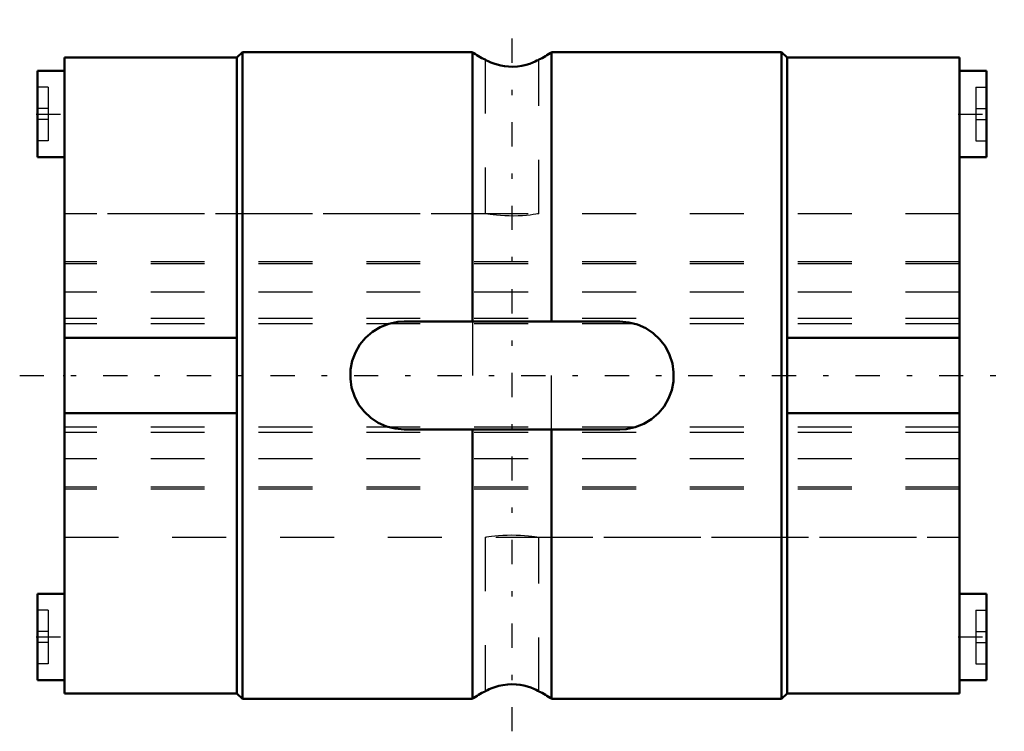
# Model space of a CAD drawing. Header units: millimetres. Extents: x -0.8 to 17.4, y -6.6 to 6.6.
import ezdxf

# ---------------------------------------------------------------- set-up
doc = ezdxf.new("R2010")
doc.units = ezdxf.units.MM
doc.linetypes.add('Center', pattern=[1.5, 0.45, -0.5, 0.05, -0.5])
doc.linetypes.add('Dashed', pattern=[2, 1, -1])
for name, color, linetype, lineweight in [('2d ConnectionPoints', 7, 'Continuous', 50), ('AM_0', 7, 'Continuous', 50), ('AM_7', 7, 'Center', 25), ('AM_9', 6, 'Dashed', 25)]:
    doc.layers.add(name, color=color, linetype=linetype, lineweight=lineweight)

# ---------------------------------------------------------------- blocks, each defined once
blk = doc.blocks.new('1_1LT6X_Cylindar_0_in_LT6X_16_6L_00__4')
at = {"layer": 'AM_0'}
for p, q in [((3.2, 5.9), (0, 5.9)), ((0, 5.9), (0, -5.9)), ((3.3, 6), (3.2, 5.9)), ((3.2, 5.9), (3.2, -5.9)), ((7.567, 6), (3.3, 6)), ((3.3, 6), (3.3, -6)), ((7.567, 1), (7.567, 6)), ((13.3, 6), (9.033, 6)), ((9.033, 6), (9.033, 1)), ((13.3, 6), (13.3, -6)), ((13.4, 5.9), (13.3, 6)), ((16.6, 5.9), (13.4, 5.9)), ((13.4, 5.9), (13.4, -5.9)), ((16.6, 5.9), (16.6, -5.9)), ((-0.5, 5.65), (-0.5, 4.05)), ((0, 5.65), (-0.5, 5.65)), ((17.1, 5.65), (16.6, 5.65)), ((17.1, 5.65), (17.1, 4.05)), ((-0.5, 4.05), (0, 4.05)), ((16.6, 4.05), (17.1, 4.05)), ((6.3, 1), (10.3, 1)), ((0, 0.7), (3.2, 0.7)), ((16.6, 0.7), (13.4, 0.7)), ((3.2, -0.7), (0, -0.7)), ((13.4, -0.7), (16.6, -0.7)), ((10.3, -1), (6.3, -1)), ((7.567, -6), (7.567, -1)), ((9.033, -1), (9.033, -6)), ((-0.5, -4.05), (-0.5, -5.65)), ((0, -4.05), (-0.5, -4.05)), ((17.1, -4.05), (16.6, -4.05)), ((17.1, -4.05), (17.1, -5.65)), ((-0.5, -5.65), (0, -5.65)), ((16.6, -5.65), (17.1, -5.65)), ((0, -5.9), (3.2, -5.9)), ((3.2, -5.9), (3.3, -6)), ((3.3, -6), (7.567, -6)), ((9.033, -6), (13.3, -6)), ((13.3, -6), (13.4, -5.9)), ((13.4, -5.9), (16.6, -5.9))]:
    blk.add_line(p, q, dxfattribs=at)
for points in [[(8.8, 5.859), (8.798, 5.858), (8.785, 5.851), (8.763, 5.84), (8.73, 5.824), (8.685, 5.804), (8.629, 5.784), (8.56, 5.763), (8.48, 5.745), (8.399, 5.733), (8.312, 5.728), (8.236, 5.73), (8.16, 5.738), (8.09, 5.751), (8.024, 5.767), (7.962, 5.787), (7.907, 5.808), (7.86, 5.829), (7.825, 5.846), (7.806, 5.856), (7.8, 5.859)], [(6.3, -1), (6.133, -0.986), (5.972, -0.945), (5.819, -0.877), (5.68, -0.785), (5.558, -0.67), (5.456, -0.536), (5.378, -0.386), (5.326, -0.225), (5.302, -0.059), (5.306, 0.109), (5.338, 0.272), (5.396, 0.428), (5.48, 0.572), (5.586, 0.7), (5.714, 0.81), (5.858, 0.897), (6.016, 0.959), (6.182, 0.993), (6.3, 1)], [(10.3, 1), (10.467, 0.986), (10.628, 0.945), (10.781, 0.877), (10.92, 0.785), (11.042, 0.67), (11.144, 0.536), (11.222, 0.386), (11.274, 0.225), (11.298, 0.059), (11.294, -0.109), (11.262, -0.272), (11.204, -0.428), (11.12, -0.572), (11.014, -0.7), (10.886, -0.81), (10.742, -0.897), (10.584, -0.959), (10.418, -0.993), (10.3, -1)], [(7.8, -5.859), (7.804, -5.857), (7.818, -5.85), (7.843, -5.837), (7.878, -5.82), (7.924, -5.801), (7.984, -5.779), (8.055, -5.759), (8.133, -5.742), (8.22, -5.731), (8.299, -5.728), (8.38, -5.731), (8.452, -5.74), (8.522, -5.753), (8.588, -5.771), (8.648, -5.79), (8.703, -5.812), (8.748, -5.832), (8.779, -5.848), (8.797, -5.857), (8.8, -5.859)]]:
    blk.add_lwpolyline(points, dxfattribs=at)
for centre, start, end in [((8.3, 6.95), 232.3415, 245.4283), ((8.3, 6.95), 294.5467, 307.6585), ((8.3, -6.95), 114.5493, 127.6585), ((8.3, -6.95), 52.3415, 65.447)]:
    blk.add_arc(centre, 1.2, start, end, dxfattribs=at)
at = {"layer": 'AM_7'}
for p, q in [((8.3, -6.6), (8.3, 6.6)), ((-0.525, 4.85), (0.025, 4.85)), ((16.575, 4.85), (17.125, 4.85)), ((-0.83, 0), (17.43, 0)), ((-0.525, -4.85), (0.025, -4.85)), ((16.575, -4.85), (17.125, -4.85))]:
    blk.add_line(p, q, dxfattribs=at)
at = {"layer": 'AM_9'}
for p, q in [((7.8, 5.859), (7.8, 3)), ((8.8, 3), (8.8, 5.858)), ((7.944, 5.793), (7.952, 5.791)), ((-0.3, 5.35), (-0.5, 5.35)), ((-0.3, 5.35), (-0.3, 4.35)), ((16.9, 5.35), (17.1, 5.35)), ((16.9, 5.35), (16.9, 4.35)), ((-0.3, 4.95), (-0.5, 4.95)), ((16.9, 4.95), (17.1, 4.95)), ((-0.3, 4.75), (-0.5, 4.75)), ((16.9, 4.75), (17.1, 4.75)), ((-0.3, 4.35), (-0.5, 4.35)), ((16.9, 4.35), (17.1, 4.35)), ((7.801, 3), (0, 3)), ((16.6, 3), (8.8, 3)), ((16.6, 2.11), (0, 2.11)), ((16.6, 2.07), (0, 2.07)), ((16.6, 1.546), (0, 1.546)), ((16.6, 1.055), (0, 1.055)), ((16.6, 0.956), (0, 0.956)), ((7.567, 1), (7.567, -1)), ((9.033, -1), (9.033, 1)), ((16.6, -0.956), (0, -0.956)), ((16.6, -1.055), (0, -1.055)), ((16.6, -1.546), (0, -1.546)), ((16.6, -2.07), (0, -2.07)), ((16.6, -2.11), (0, -2.11)), ((0, -3), (7.801, -3)), ((7.8, -3), (7.8, -5.858)), ((8.8, -5.858), (8.8, -3)), ((8.8, -3), (16.6, -3)), ((-0.3, -4.35), (-0.5, -4.35)), ((-0.3, -4.35), (-0.3, -5.35)), ((16.9, -4.35), (17.1, -4.35)), ((16.9, -4.35), (16.9, -5.35)), ((-0.3, -4.75), (-0.5, -4.75)), ((16.9, -4.75), (17.1, -4.75)), ((-0.3, -4.95), (-0.5, -4.95)), ((16.9, -4.95), (17.1, -4.95)), ((-0.3, -5.35), (-0.5, -5.35)), ((16.9, -5.35), (17.1, -5.35))]:
    blk.add_line(p, q, dxfattribs=at)
for points in [[(8.8, 3), (8.793, 2.999), (8.772, 2.996), (8.739, 2.99), (8.692, 2.984), (8.636, 2.977), (8.568, 2.97), (8.494, 2.964), (8.413, 2.96), (8.331, 2.958), (8.245, 2.959), (8.165, 2.961), (8.086, 2.966), (8.015, 2.972), (7.95, 2.979), (7.896, 2.986), (7.851, 2.992), (7.821, 2.997), (7.804, 2.999), (7.8, 3)], [(7.8, -3), (7.801, -3), (7.812, -2.998), (7.836, -2.994), (7.873, -2.989), (7.922, -2.982), (7.983, -2.975), (8.051, -2.968), (8.129, -2.963), (8.209, -2.959), (8.295, -2.958), (8.376, -2.959), (8.459, -2.962), (8.534, -2.967), (8.605, -2.974), (8.666, -2.981), (8.718, -2.987), (8.758, -2.993), (8.786, -2.998), (8.8, -3)]]:
    blk.add_lwpolyline(points, dxfattribs=at)
blk = doc.blocks.new('2_1LT6X_16_6Shaft_0_in_LT6X_16_6L_00__4')
at = {"layer": 'AM_9'}
for p, q in [((16.6, 3), (0, 3)), ((16.6, 2.11), (0, 2.11)), ((16.6, 2.07), (0, 2.07)), ((16.6, 1.546), (0, 1.546)), ((16.6, 1.055), (0, 1.055)), ((16.6, 0.956), (0, 0.956)), ((16.6, -0.956), (0, -0.956)), ((16.6, -1.055), (0, -1.055)), ((16.6, -1.546), (0, -1.546)), ((16.6, -2.07), (0, -2.07)), ((16.6, -2.11), (0, -2.11)), ((0, -3), (16.6, -3))]:
    blk.add_line(p, q, dxfattribs=at)

msp = doc.modelspace()

# ---------------------------------------------------------------- linework, layer by layer
at = {"layer": '2d ConnectionPoints'}
msp.add_point((0, 0), dxfattribs=at)

# ---------------------------------------------------------------- block references
for name in ['1_1LT6X_Cylindar_0_in_LT6X_16_6L_00__4', '2_1LT6X_16_6Shaft_0_in_LT6X_16_6L_00__4']:
    msp.add_blockref(name, (0, 0))

doc.saveas('drawing.dxf')
